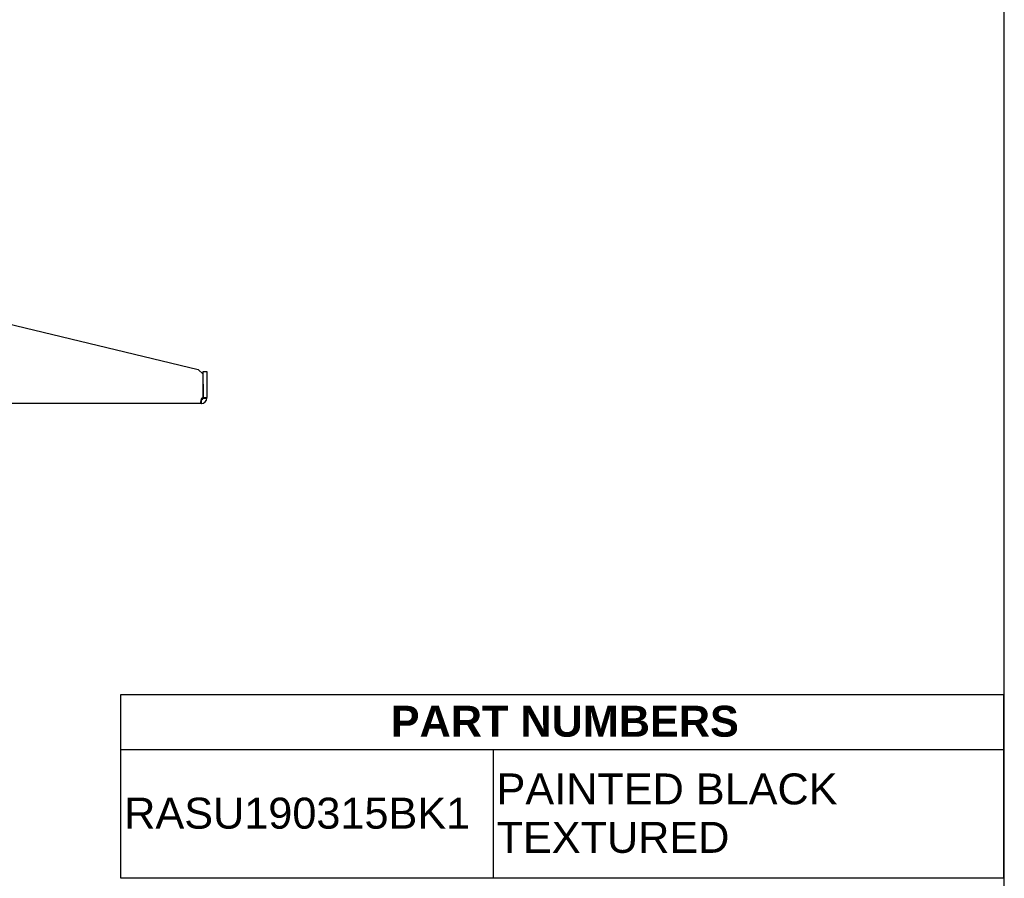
# Model space of a CAD drawing. Header units: inches. Extents: x 0 to 80.9, y 0 to 59.8.
# Tile 13 of 14: x 60.9 to 80, y 13.2 to 29.9. Entities that reach past the tile are written whole.
import ezdxf
from ezdxf.enums import TextEntityAlignment as Align

# ---------------------------------------------------------------- set-up
doc = ezdxf.new("R2010")
doc.units = ezdxf.units.IN
doc.header["$MEASUREMENT"] = 0
doc.layers.add('COM56024-1', color=7, linetype='Continuous')
doc.layers.add('Default', color=7, linetype='Continuous')
doc.styles.add('SEACAD_Arial', font='arial.ttf')
doc.styles.add('SEACAD_ArialB', font='arialbd.ttf')

# ---------------------------------------------------------------- blocks, each defined once
blk = doc.blocks.new('SE')
at = {"color": 7, "linetype": 'Continuous'}
for p, q in [((62.868, 15.744), (79.985, 15.744)), ((70.089, 15.744), (70.089, 13.244))]:
    blk.add_line(p, q, dxfattribs=at)
blk.add_lwpolyline([(62.868, 13.244), (62.868, 16.81), (79.985, 16.81), (79.985, 13.244), (62.868, 13.244)], dxfattribs=at)
for s, style, p in [('PART NUMBERS', 'SEACAD_ArialB', (68.1, 16.59)), ('PAINTED BLACK', 'SEACAD_Arial', (70.152, 15.277)), ('RASU190315BK1', 'SEACAD_Arial', (62.931, 14.807)), ('TEXTURED', 'SEACAD_Arial', (70.152, 14.338))]:
    blk.add_text(s, height=0.6, dxfattribs=dict(at, style=style)).set_placement(p, align=Align.TOP_LEFT)
blk = doc.blocks.new('SE4')
at = {"layer": 'COM56024-1', "color": 7, "linetype": 'Continuous'}
for p, q in [((49.531, 25.79), (49.531, 25.915)), ((49.531, 25.915), (49.603, 25.915)), ((49.531, 22.572), (49.531, 25.79)), ((49.603, 25.915), (49.603, 25.79)), ((49.639, 25.915), (49.603, 25.915)), ((49.603, 22.572), (49.603, 25.79)), ((52.678, 25.915), (49.639, 25.915)), ((52.678, 25.915), (64.366, 23.111)), ((64.459, 23.019), (64.366, 23.111)), ((64.459, 22.822), (64.459, 23.072)), ((64.459, 23.072), (64.531, 23.072)), ((64.459, 22.564), (64.459, 23.019)), ((64.531, 23.072), (64.531, 22.822)), ((64.459, 22.822), (64.459, 22.564)), ((64.531, 22.822), (64.531, 22.564)), ((49.531, 22.447), (49.531, 22.572)), ((49.603, 22.572), (49.603, 22.447)), ((49.603, 22.555), (49.639, 22.555)), ((49.603, 22.555), (49.639, 22.555)), ((49.639, 22.555), (49.639, 22.555)), ((64.459, 22.555), (64.459, 22.564)), ((64.459, 22.564), (64.531, 22.564)), ((64.459, 22.555), (64.481, 22.555)), ((64.481, 22.555), (64.531, 22.555)), ((64.531, 22.555), (64.531, 22.564)), ((49.603, 22.447), (49.531, 22.447)), ((64.423, 22.447), (49.603, 22.447))]:
    blk.add_line(p, q, dxfattribs=at)
for centre, radius, start, end in [((64.423, 22.555), 0.036, 278.1372, 360), ((64.423, 22.555), 0.108, 274.6194, 360), ((64.468, 22.51), 0.055, 100.0407, 124.1612), ((64.423, 22.555), 0.108, 270, 274.6194), ((64.423, 22.555), 0.108, 270, 274.6295), ((63.003, 22.412), 1.428, 1.4176, 4.31), ((63, 22.412), 1.432, 1.4145, 4.3006)]:
    blk.add_arc(centre, radius, start, end, dxfattribs=at)
blk.add_open_spline([(64.437, 22.555), (64.433, 22.549), (64.429, 22.543), (64.423, 22.531), (64.421, 22.524), (64.417, 22.511), (64.416, 22.505), (64.414, 22.493), (64.413, 22.488), (64.413, 22.477), (64.413, 22.472), (64.414, 22.464), (64.415, 22.46), (64.418, 22.455), (64.42, 22.452), (64.425, 22.449), (64.428, 22.448), (64.431, 22.447)], degree=3, knots=[0, 0, 0, 0, 0.125, 0.125, 0.25, 0.25, 0.375, 0.375, 0.5, 0.5, 0.625, 0.625, 0.75, 0.75, 0.875, 0.875, 1, 1, 1, 1], dxfattribs=at)
blk.add_open_spline([(64.42, 22.521), (64.423, 22.52), (64.425, 22.52), (64.428, 22.519)], degree=3, dxfattribs=at)

msp = doc.modelspace()

# ---------------------------------------------------------------- linework, layer by layer
at = {"layer": 'Default', "color": 7, "linetype": 'Continuous'}
msp.add_line((80, 0), (80, 59.783), dxfattribs=at)

# ---------------------------------------------------------------- block references
msp.add_blockref('SE', (0, 0))
at = {"layer": 'Default'}
msp.add_blockref('SE4', (0, 0), dxfattribs=at)

doc.saveas('drawing.dxf')
